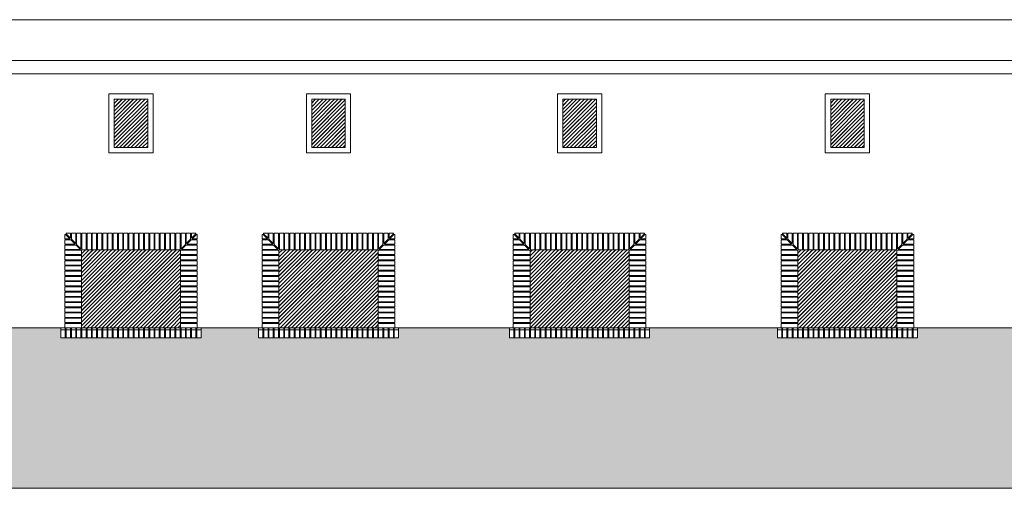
# Model space of a CAD drawing. Header units: millimetres. Extents: x -15547 to 792, y -5206 to 3515.
# Tile 2 of 16: x -12492 to -11022, y -2477 to -1777. Entities that reach past the tile are written whole.
import ezdxf

# ---------------------------------------------------------------- set-up
doc = ezdxf.new("R2010")
doc.units = ezdxf.units.MM
for name, color, linetype, lineweight in [('A_cienkie', 251, 'Continuous', 9), ('A_hatch', 8, 'Continuous', 9), ('A_widok', 41, 'Continuous', 20)]:
    doc.layers.add(name, color=color, linetype=linetype, lineweight=lineweight)

msp = doc.modelspace()

# ---------------------------------------------------------------- hatches: boundary and pattern name
at = {"layer": 'A_hatch'}
h = msp.add_hatch(dxfattribs=at)
h.set_pattern_fill('JIS_LC_20', color=251, scale=0.2)
h.paths.add_polyline_path([(-12251.87, -2121.12), (-12399.87, -2121.12), (-12399.87, -2237.47), (-12251.87, -2237.47)])
h.paths.add_polyline_path([(-11956.87, -2121.12), (-12104.87, -2121.12), (-12104.87, -2237.47), (-11956.87, -2237.47)])
h.paths.add_polyline_path([(-11581.87, -2121.12), (-11729.87, -2121.12), (-11729.87, -2237.47), (-11581.87, -2237.47)])
h.paths.add_polyline_path([(-11181.87, -2121.12), (-11329.87, -2121.12), (-11329.87, -2237.47), (-11181.87, -2237.47)])
h.paths.add_polyline_path([(-10811.87, -2121.12), (-10959.87, -2121.12), (-10959.87, -2237.47), (-10811.87, -2237.47)])
h.paths.add_polyline_path([(-10501.87, -2121.12), (-10649.87, -2121.12), (-10649.87, -2237.47), (-10501.87, -2237.47)])
h.paths.add_polyline_path([(-10106.87, -2121.12), (-10254.87, -2121.12), (-10254.87, -2237.47), (-10106.87, -2237.47)])
h.paths.add_polyline_path([(-9796.87, -2121.12), (-9944.87, -2121.12), (-9944.87, -2237.47), (-9796.87, -2237.47)])
h.paths.add_polyline_path([(-9845.86, -1896.32), (-9895.86, -1896.32), (-9895.86, -1968.32), (-9845.86, -1968.32)])
h.paths.add_polyline_path([(-10155.86, -1896.32), (-10205.86, -1896.32), (-10205.86, -1968.32), (-10155.86, -1968.32)])
h.paths.add_polyline_path([(-10550.86, -1896.32), (-10600.86, -1896.32), (-10600.86, -1968.32), (-10550.86, -1968.32)])
h.paths.add_polyline_path([(-10860.86, -1896.32), (-10910.86, -1896.32), (-10910.86, -1968.32), (-10860.86, -1968.32)])
h.paths.add_polyline_path([(-11230.86, -1896.32), (-11280.86, -1896.32), (-11280.86, -1968.32), (-11230.86, -1968.32)])
h.paths.add_polyline_path([(-11630.86, -1896.32), (-11680.86, -1896.32), (-11680.86, -1968.32), (-11630.86, -1968.32)])
h.paths.add_polyline_path([(-12005.86, -1896.32), (-12055.86, -1896.32), (-12055.86, -1968.32), (-12005.86, -1968.32)])
h.paths.add_polyline_path([(-12300.86, -1896.32), (-12350.86, -1896.32), (-12350.86, -1968.32), (-12300.86, -1968.32)])
h = msp.add_hatch(dxfattribs=at)
h.set_pattern_fill('AR-BRSTD', color=256, scale=0.1)
h.paths.add_polyline_path([(-9479.36, -2237.47), (-9766.22, -2237.47), (-9766.22, -2252.47), (-9975.5, -2252.47), (-9975.5, -2237.47), (-10076.22, -2237.47), (-10076.22, -2252.47), (-10285.5, -2252.47), (-10285.5, -2237.47), (-10471.22, -2237.47), (-10471.22, -2252.47), (-10680.5, -2252.47), (-10680.5, -2237.47), (-10781.22, -2237.47), (-10781.22, -2252.47), (-10990.5, -2252.47), (-10990.5, -2237.47), (-11151.22, -2237.47), (-11151.22, -2252.47), (-11360.5, -2252.47), (-11360.5, -2237.47), (-11551.22, -2237.47), (-11551.22, -2252.47), (-11760.5, -2252.47), (-11760.5, -2237.47), (-11926.22, -2237.47), (-11926.22, -2252.47), (-12135.5, -2252.47), (-12135.5, -2237.47), (-12221.22, -2237.47), (-12221.22, -2252.47), (-12430.5, -2252.47), (-12430.5, -2237.47), (-12864.06, -2237.47), (-12864.06, -2354.12), (-12864.06, -2369.12), (-13027.66, -2369.12), (-13027.66, -2354.12), (-13027.66, -2237.47), (-13052.66, -2237.47), (-13108.06, -2237.47), (-13108.06, -2354.12), (-13108.06, -2369.12), (-13271.66, -2369.12), (-13271.66, -2354.12), (-13271.66, -2237.47), (-13296.66, -2237.47), (-13352.06, -2237.47), (-13352.06, -2354.12), (-13352.06, -2369.12), (-13515.66, -2369.12), (-13515.66, -2354.12), (-13515.66, -2237.47), (-13540.66, -2237.47), (-13686.36, -2237.47), (-13686.36, -2477.12), (-9479.36, -2477.12)])

# ---------------------------------------------------------------- linework, layer by layer
at = {"layer": 'A_cienkie'}
for points in [[(-12358.86, -1976.32), (-12292.86, -1976.32), (-12292.86, -1888.32), (-12358.86, -1888.32)], [(-12063.86, -1976.32), (-11997.86, -1976.32), (-11997.86, -1888.32), (-12063.86, -1888.32)], [(-11688.86, -1976.32), (-11622.86, -1976.32), (-11622.86, -1888.32), (-11688.86, -1888.32)], [(-11288.86, -1976.32), (-11222.86, -1976.32), (-11222.86, -1888.32), (-11288.86, -1888.32)], [(-12399.32, -2096.12), (-12399.32, -2121.12), (-12392.82, -2121.12), (-12392.82, -2096.12)], [(-12391.52, -2096.12), (-12391.52, -2121.12), (-12385.02, -2121.12), (-12385.02, -2096.12)], [(-12383.72, -2096.12), (-12383.72, -2121.12), (-12377.22, -2121.12), (-12377.22, -2096.12)], [(-12375.92, -2096.12), (-12375.92, -2121.12), (-12369.42, -2121.12), (-12369.42, -2096.12)], [(-12368.12, -2096.12), (-12368.12, -2121.12), (-12361.62, -2121.12), (-12361.62, -2096.12)], [(-12360.32, -2096.12), (-12360.32, -2121.12), (-12353.82, -2121.12), (-12353.82, -2096.12)], [(-12352.52, -2096.12), (-12352.52, -2121.12), (-12346.02, -2121.12), (-12346.02, -2096.12)], [(-12344.72, -2096.12), (-12344.72, -2121.12), (-12338.22, -2121.12), (-12338.22, -2096.12)], [(-12336.92, -2096.12), (-12336.92, -2121.12), (-12330.42, -2121.12), (-12330.42, -2096.12)], [(-12329.12, -2096.12), (-12329.12, -2121.12), (-12322.62, -2121.12), (-12322.62, -2096.12)], [(-12314.82, -2096.12), (-12314.82, -2121.12), (-12321.32, -2121.12), (-12321.32, -2096.12)], [(-12307.02, -2096.12), (-12307.02, -2121.12), (-12313.52, -2121.12), (-12313.52, -2096.12)], [(-12299.22, -2096.12), (-12299.22, -2121.12), (-12305.72, -2121.12), (-12305.72, -2096.12)], [(-12291.42, -2096.12), (-12291.42, -2121.12), (-12297.92, -2121.12), (-12297.92, -2096.12)], [(-12283.62, -2096.12), (-12283.62, -2121.12), (-12290.12, -2121.12), (-12290.12, -2096.12)], [(-12275.82, -2096.12), (-12275.82, -2121.12), (-12282.32, -2121.12), (-12282.32, -2096.12)], [(-12268.02, -2096.12), (-12268.02, -2121.12), (-12274.52, -2121.12), (-12274.52, -2096.12)], [(-12260.22, -2096.12), (-12260.22, -2121.12), (-12266.72, -2121.12), (-12266.72, -2096.12)], [(-12252.42, -2096.12), (-12252.42, -2121.12), (-12258.92, -2121.12), (-12258.92, -2096.12)], [(-12104.32, -2096.12), (-12104.32, -2121.12), (-12097.82, -2121.12), (-12097.82, -2096.12)], [(-12096.52, -2096.12), (-12096.52, -2121.12), (-12090.02, -2121.12), (-12090.02, -2096.12)], [(-12088.72, -2096.12), (-12088.72, -2121.12), (-12082.22, -2121.12), (-12082.22, -2096.12)], [(-12080.92, -2096.12), (-12080.92, -2121.12), (-12074.42, -2121.12), (-12074.42, -2096.12)], [(-12073.12, -2096.12), (-12073.12, -2121.12), (-12066.62, -2121.12), (-12066.62, -2096.12)], [(-12065.32, -2096.12), (-12065.32, -2121.12), (-12058.82, -2121.12), (-12058.82, -2096.12)], [(-12057.52, -2096.12), (-12057.52, -2121.12), (-12051.02, -2121.12), (-12051.02, -2096.12)], [(-12049.72, -2096.12), (-12049.72, -2121.12), (-12043.22, -2121.12), (-12043.22, -2096.12)], [(-12041.92, -2096.12), (-12041.92, -2121.12), (-12035.42, -2121.12), (-12035.42, -2096.12)], [(-12034.12, -2096.12), (-12034.12, -2121.12), (-12027.62, -2121.12), (-12027.62, -2096.12)], [(-12019.82, -2096.12), (-12019.82, -2121.12), (-12026.32, -2121.12), (-12026.32, -2096.12)], [(-12012.02, -2096.12), (-12012.02, -2121.12), (-12018.52, -2121.12), (-12018.52, -2096.12)], [(-12004.22, -2096.12), (-12004.22, -2121.12), (-12010.72, -2121.12), (-12010.72, -2096.12)], [(-11996.42, -2096.12), (-11996.42, -2121.12), (-12002.92, -2121.12), (-12002.92, -2096.12)], [(-11988.62, -2096.12), (-11988.62, -2121.12), (-11995.12, -2121.12), (-11995.12, -2096.12)], [(-11980.82, -2096.12), (-11980.82, -2121.12), (-11987.32, -2121.12), (-11987.32, -2096.12)], [(-11973.02, -2096.12), (-11973.02, -2121.12), (-11979.52, -2121.12), (-11979.52, -2096.12)], [(-11965.22, -2096.12), (-11965.22, -2121.12), (-11971.72, -2121.12), (-11971.72, -2096.12)], [(-11957.42, -2096.12), (-11957.42, -2121.12), (-11963.92, -2121.12), (-11963.92, -2096.12)], [(-11729.32, -2096.12), (-11729.32, -2121.12), (-11722.82, -2121.12), (-11722.82, -2096.12)], [(-11721.52, -2096.12), (-11721.52, -2121.12), (-11715.02, -2121.12), (-11715.02, -2096.12)], [(-11713.72, -2096.12), (-11713.72, -2121.12), (-11707.22, -2121.12), (-11707.22, -2096.12)], [(-11705.92, -2096.12), (-11705.92, -2121.12), (-11699.42, -2121.12), (-11699.42, -2096.12)], [(-11698.12, -2096.12), (-11698.12, -2121.12), (-11691.62, -2121.12), (-11691.62, -2096.12)], [(-11690.32, -2096.12), (-11690.32, -2121.12), (-11683.82, -2121.12), (-11683.82, -2096.12)], [(-11682.52, -2096.12), (-11682.52, -2121.12), (-11676.02, -2121.12), (-11676.02, -2096.12)], [(-11674.72, -2096.12), (-11674.72, -2121.12), (-11668.22, -2121.12), (-11668.22, -2096.12)], [(-11666.92, -2096.12), (-11666.92, -2121.12), (-11660.42, -2121.12), (-11660.42, -2096.12)], [(-11659.12, -2096.12), (-11659.12, -2121.12), (-11652.62, -2121.12), (-11652.62, -2096.12)], [(-11644.82, -2096.12), (-11644.82, -2121.12), (-11651.32, -2121.12), (-11651.32, -2096.12)], [(-11637.02, -2096.12), (-11637.02, -2121.12), (-11643.52, -2121.12), (-11643.52, -2096.12)], [(-11629.22, -2096.12), (-11629.22, -2121.12), (-11635.72, -2121.12), (-11635.72, -2096.12)], [(-11621.42, -2096.12), (-11621.42, -2121.12), (-11627.92, -2121.12), (-11627.92, -2096.12)], [(-11613.62, -2096.12), (-11613.62, -2121.12), (-11620.12, -2121.12), (-11620.12, -2096.12)], [(-11605.82, -2096.12), (-11605.82, -2121.12), (-11612.32, -2121.12), (-11612.32, -2096.12)], [(-11598.02, -2096.12), (-11598.02, -2121.12), (-11604.52, -2121.12), (-11604.52, -2096.12)], [(-11590.22, -2096.12), (-11590.22, -2121.12), (-11596.72, -2121.12), (-11596.72, -2096.12)], [(-11582.42, -2096.12), (-11582.42, -2121.12), (-11588.92, -2121.12), (-11588.92, -2096.12)], [(-11329.32, -2096.12), (-11329.32, -2121.12), (-11322.82, -2121.12), (-11322.82, -2096.12)], [(-11321.52, -2096.12), (-11321.52, -2121.12), (-11315.02, -2121.12), (-11315.02, -2096.12)], [(-11313.72, -2096.12), (-11313.72, -2121.12), (-11307.22, -2121.12), (-11307.22, -2096.12)], [(-11305.92, -2096.12), (-11305.92, -2121.12), (-11299.42, -2121.12), (-11299.42, -2096.12)], [(-11298.12, -2096.12), (-11298.12, -2121.12), (-11291.62, -2121.12), (-11291.62, -2096.12)], [(-11290.32, -2096.12), (-11290.32, -2121.12), (-11283.82, -2121.12), (-11283.82, -2096.12)], [(-11282.52, -2096.12), (-11282.52, -2121.12), (-11276.02, -2121.12), (-11276.02, -2096.12)], [(-11274.72, -2096.12), (-11274.72, -2121.12), (-11268.22, -2121.12), (-11268.22, -2096.12)], [(-11266.92, -2096.12), (-11266.92, -2121.12), (-11260.42, -2121.12), (-11260.42, -2096.12)], [(-11259.12, -2096.12), (-11259.12, -2121.12), (-11252.62, -2121.12), (-11252.62, -2096.12)], [(-11244.82, -2096.12), (-11244.82, -2121.12), (-11251.32, -2121.12), (-11251.32, -2096.12)], [(-11237.02, -2096.12), (-11237.02, -2121.12), (-11243.52, -2121.12), (-11243.52, -2096.12)], [(-11229.22, -2096.12), (-11229.22, -2121.12), (-11235.72, -2121.12), (-11235.72, -2096.12)], [(-11221.42, -2096.12), (-11221.42, -2121.12), (-11227.92, -2121.12), (-11227.92, -2096.12)], [(-11213.62, -2096.12), (-11213.62, -2121.12), (-11220.12, -2121.12), (-11220.12, -2096.12)], [(-11205.82, -2096.12), (-11205.82, -2121.12), (-11212.32, -2121.12), (-11212.32, -2096.12)], [(-11198.02, -2096.12), (-11198.02, -2121.12), (-11204.52, -2121.12), (-11204.52, -2096.12)], [(-11190.22, -2096.12), (-11190.22, -2121.12), (-11196.72, -2121.12), (-11196.72, -2096.12)], [(-11182.42, -2096.12), (-11182.42, -2121.12), (-11188.92, -2121.12), (-11188.92, -2096.12)], [(-12424.87, -2128.27), (-12399.87, -2128.27), (-12399.87, -2121.77), (-12424.87, -2121.77)], [(-12424.87, -2136.07), (-12399.87, -2136.07), (-12399.87, -2129.57), (-12424.87, -2129.57)], [(-12226.87, -2128.27), (-12251.87, -2128.27), (-12251.87, -2121.77), (-12226.87, -2121.77)], [(-12226.87, -2136.07), (-12251.87, -2136.07), (-12251.87, -2129.57), (-12226.87, -2129.57)], [(-12129.87, -2128.27), (-12104.87, -2128.27), (-12104.87, -2121.77), (-12129.87, -2121.77)], [(-12129.87, -2136.07), (-12104.87, -2136.07), (-12104.87, -2129.57), (-12129.87, -2129.57)], [(-11931.87, -2128.27), (-11956.87, -2128.27), (-11956.87, -2121.77), (-11931.87, -2121.77)], [(-11931.87, -2136.07), (-11956.87, -2136.07), (-11956.87, -2129.57), (-11931.87, -2129.57)], [(-11754.87, -2128.27), (-11729.87, -2128.27), (-11729.87, -2121.77), (-11754.87, -2121.77)], [(-11754.87, -2136.07), (-11729.87, -2136.07), (-11729.87, -2129.57), (-11754.87, -2129.57)], [(-11556.87, -2128.27), (-11581.87, -2128.27), (-11581.87, -2121.77), (-11556.87, -2121.77)], [(-11556.87, -2136.07), (-11581.87, -2136.07), (-11581.87, -2129.57), (-11556.87, -2129.57)], [(-11354.87, -2128.27), (-11329.87, -2128.27), (-11329.87, -2121.77), (-11354.87, -2121.77)], [(-11354.87, -2136.07), (-11329.87, -2136.07), (-11329.87, -2129.57), (-11354.87, -2129.57)], [(-11156.87, -2128.27), (-11181.87, -2128.27), (-11181.87, -2121.77), (-11156.87, -2121.77)], [(-11156.87, -2136.07), (-11181.87, -2136.07), (-11181.87, -2129.57), (-11156.87, -2129.57)], [(-12424.87, -2143.87), (-12399.87, -2143.87), (-12399.87, -2137.37), (-12424.87, -2137.37)], [(-12424.87, -2151.67), (-12399.87, -2151.67), (-12399.87, -2145.17), (-12424.87, -2145.17)], [(-12226.87, -2143.87), (-12251.87, -2143.87), (-12251.87, -2137.37), (-12226.87, -2137.37)], [(-12226.87, -2151.67), (-12251.87, -2151.67), (-12251.87, -2145.17), (-12226.87, -2145.17)], [(-12129.87, -2143.87), (-12104.87, -2143.87), (-12104.87, -2137.37), (-12129.87, -2137.37)], [(-12129.87, -2151.67), (-12104.87, -2151.67), (-12104.87, -2145.17), (-12129.87, -2145.17)], [(-11931.87, -2143.87), (-11956.87, -2143.87), (-11956.87, -2137.37), (-11931.87, -2137.37)], [(-11931.87, -2151.67), (-11956.87, -2151.67), (-11956.87, -2145.17), (-11931.87, -2145.17)], [(-11754.87, -2143.87), (-11729.87, -2143.87), (-11729.87, -2137.37), (-11754.87, -2137.37)], [(-11754.87, -2151.67), (-11729.87, -2151.67), (-11729.87, -2145.17), (-11754.87, -2145.17)], [(-11556.87, -2143.87), (-11581.87, -2143.87), (-11581.87, -2137.37), (-11556.87, -2137.37)], [(-11556.87, -2151.67), (-11581.87, -2151.67), (-11581.87, -2145.17), (-11556.87, -2145.17)], [(-11354.87, -2143.87), (-11329.87, -2143.87), (-11329.87, -2137.37), (-11354.87, -2137.37)], [(-11354.87, -2151.67), (-11329.87, -2151.67), (-11329.87, -2145.17), (-11354.87, -2145.17)], [(-11156.87, -2143.87), (-11181.87, -2143.87), (-11181.87, -2137.37), (-11156.87, -2137.37)], [(-11156.87, -2151.67), (-11181.87, -2151.67), (-11181.87, -2145.17), (-11156.87, -2145.17)], [(-12424.87, -2159.47), (-12399.87, -2159.47), (-12399.87, -2152.97), (-12424.87, -2152.97)], [(-12424.87, -2167.27), (-12399.87, -2167.27), (-12399.87, -2160.77), (-12424.87, -2160.77)], [(-12226.87, -2159.47), (-12251.87, -2159.47), (-12251.87, -2152.97), (-12226.87, -2152.97)], [(-12226.87, -2167.27), (-12251.87, -2167.27), (-12251.87, -2160.77), (-12226.87, -2160.77)], [(-12129.87, -2159.47), (-12104.87, -2159.47), (-12104.87, -2152.97), (-12129.87, -2152.97)], [(-12129.87, -2167.27), (-12104.87, -2167.27), (-12104.87, -2160.77), (-12129.87, -2160.77)], [(-11931.87, -2159.47), (-11956.87, -2159.47), (-11956.87, -2152.97), (-11931.87, -2152.97)], [(-11931.87, -2167.27), (-11956.87, -2167.27), (-11956.87, -2160.77), (-11931.87, -2160.77)], [(-11754.87, -2159.47), (-11729.87, -2159.47), (-11729.87, -2152.97), (-11754.87, -2152.97)], [(-11754.87, -2167.27), (-11729.87, -2167.27), (-11729.87, -2160.77), (-11754.87, -2160.77)], [(-11556.87, -2159.47), (-11581.87, -2159.47), (-11581.87, -2152.97), (-11556.87, -2152.97)], [(-11556.87, -2167.27), (-11581.87, -2167.27), (-11581.87, -2160.77), (-11556.87, -2160.77)], [(-11354.87, -2159.47), (-11329.87, -2159.47), (-11329.87, -2152.97), (-11354.87, -2152.97)], [(-11354.87, -2167.27), (-11329.87, -2167.27), (-11329.87, -2160.77), (-11354.87, -2160.77)], [(-11156.87, -2159.47), (-11181.87, -2159.47), (-11181.87, -2152.97), (-11156.87, -2152.97)], [(-11156.87, -2167.27), (-11181.87, -2167.27), (-11181.87, -2160.77), (-11156.87, -2160.77)], [(-12424.87, -2175.07), (-12399.87, -2175.07), (-12399.87, -2168.57), (-12424.87, -2168.57)], [(-12424.87, -2182.87), (-12399.87, -2182.87), (-12399.87, -2176.37), (-12424.87, -2176.37)], [(-12226.87, -2175.07), (-12251.87, -2175.07), (-12251.87, -2168.57), (-12226.87, -2168.57)], [(-12226.87, -2182.87), (-12251.87, -2182.87), (-12251.87, -2176.37), (-12226.87, -2176.37)], [(-12129.87, -2175.07), (-12104.87, -2175.07), (-12104.87, -2168.57), (-12129.87, -2168.57)], [(-12129.87, -2182.87), (-12104.87, -2182.87), (-12104.87, -2176.37), (-12129.87, -2176.37)], [(-11931.87, -2175.07), (-11956.87, -2175.07), (-11956.87, -2168.57), (-11931.87, -2168.57)], [(-11931.87, -2182.87), (-11956.87, -2182.87), (-11956.87, -2176.37), (-11931.87, -2176.37)], [(-11754.87, -2175.07), (-11729.87, -2175.07), (-11729.87, -2168.57), (-11754.87, -2168.57)], [(-11754.87, -2182.87), (-11729.87, -2182.87), (-11729.87, -2176.37), (-11754.87, -2176.37)], [(-11556.87, -2175.07), (-11581.87, -2175.07), (-11581.87, -2168.57), (-11556.87, -2168.57)], [(-11556.87, -2182.87), (-11581.87, -2182.87), (-11581.87, -2176.37), (-11556.87, -2176.37)], [(-11354.87, -2175.07), (-11329.87, -2175.07), (-11329.87, -2168.57), (-11354.87, -2168.57)], [(-11354.87, -2182.87), (-11329.87, -2182.87), (-11329.87, -2176.37), (-11354.87, -2176.37)], [(-11156.87, -2175.07), (-11181.87, -2175.07), (-11181.87, -2168.57), (-11156.87, -2168.57)], [(-11156.87, -2182.87), (-11181.87, -2182.87), (-11181.87, -2176.37), (-11156.87, -2176.37)], [(-12424.87, -2190.67), (-12399.87, -2190.67), (-12399.87, -2184.17), (-12424.87, -2184.17)], [(-12226.87, -2190.67), (-12251.87, -2190.67), (-12251.87, -2184.17), (-12226.87, -2184.17)], [(-12129.87, -2190.67), (-12104.87, -2190.67), (-12104.87, -2184.17), (-12129.87, -2184.17)], [(-11931.87, -2190.67), (-11956.87, -2190.67), (-11956.87, -2184.17), (-11931.87, -2184.17)], [(-11754.87, -2190.67), (-11729.87, -2190.67), (-11729.87, -2184.17), (-11754.87, -2184.17)], [(-11556.87, -2190.67), (-11581.87, -2190.67), (-11581.87, -2184.17), (-11556.87, -2184.17)], [(-11354.87, -2190.67), (-11329.87, -2190.67), (-11329.87, -2184.17), (-11354.87, -2184.17)], [(-11156.87, -2190.67), (-11181.87, -2190.67), (-11181.87, -2184.17), (-11156.87, -2184.17)], [(-12424.87, -2198.47), (-12399.87, -2198.47), (-12399.87, -2191.97), (-12424.87, -2191.97)], [(-12424.87, -2206.27), (-12399.87, -2206.27), (-12399.87, -2199.77), (-12424.87, -2199.77)], [(-12226.87, -2198.47), (-12251.87, -2198.47), (-12251.87, -2191.97), (-12226.87, -2191.97)], [(-12226.87, -2206.27), (-12251.87, -2206.27), (-12251.87, -2199.77), (-12226.87, -2199.77)], [(-12129.87, -2198.47), (-12104.87, -2198.47), (-12104.87, -2191.97), (-12129.87, -2191.97)], [(-12129.87, -2206.27), (-12104.87, -2206.27), (-12104.87, -2199.77), (-12129.87, -2199.77)], [(-11931.87, -2198.47), (-11956.87, -2198.47), (-11956.87, -2191.97), (-11931.87, -2191.97)], [(-11931.87, -2206.27), (-11956.87, -2206.27), (-11956.87, -2199.77), (-11931.87, -2199.77)], [(-11754.87, -2198.47), (-11729.87, -2198.47), (-11729.87, -2191.97), (-11754.87, -2191.97)], [(-11754.87, -2206.27), (-11729.87, -2206.27), (-11729.87, -2199.77), (-11754.87, -2199.77)], [(-11556.87, -2198.47), (-11581.87, -2198.47), (-11581.87, -2191.97), (-11556.87, -2191.97)], [(-11556.87, -2206.27), (-11581.87, -2206.27), (-11581.87, -2199.77), (-11556.87, -2199.77)], [(-11354.87, -2198.47), (-11329.87, -2198.47), (-11329.87, -2191.97), (-11354.87, -2191.97)], [(-11354.87, -2206.27), (-11329.87, -2206.27), (-11329.87, -2199.77), (-11354.87, -2199.77)], [(-11156.87, -2198.47), (-11181.87, -2198.47), (-11181.87, -2191.97), (-11156.87, -2191.97)], [(-11156.87, -2206.27), (-11181.87, -2206.27), (-11181.87, -2199.77), (-11156.87, -2199.77)], [(-12424.87, -2214.07), (-12399.87, -2214.07), (-12399.87, -2207.57), (-12424.87, -2207.57)], [(-12424.87, -2221.87), (-12399.87, -2221.87), (-12399.87, -2215.37), (-12424.87, -2215.37)], [(-12226.87, -2214.07), (-12251.87, -2214.07), (-12251.87, -2207.57), (-12226.87, -2207.57)], [(-12226.87, -2221.87), (-12251.87, -2221.87), (-12251.87, -2215.37), (-12226.87, -2215.37)], [(-12129.87, -2214.07), (-12104.87, -2214.07), (-12104.87, -2207.57), (-12129.87, -2207.57)], [(-12129.87, -2221.87), (-12104.87, -2221.87), (-12104.87, -2215.37), (-12129.87, -2215.37)], [(-11931.87, -2214.07), (-11956.87, -2214.07), (-11956.87, -2207.57), (-11931.87, -2207.57)], [(-11931.87, -2221.87), (-11956.87, -2221.87), (-11956.87, -2215.37), (-11931.87, -2215.37)], [(-11754.87, -2214.07), (-11729.87, -2214.07), (-11729.87, -2207.57), (-11754.87, -2207.57)], [(-11754.87, -2221.87), (-11729.87, -2221.87), (-11729.87, -2215.37), (-11754.87, -2215.37)], [(-11556.87, -2214.07), (-11581.87, -2214.07), (-11581.87, -2207.57), (-11556.87, -2207.57)], [(-11556.87, -2221.87), (-11581.87, -2221.87), (-11581.87, -2215.37), (-11556.87, -2215.37)], [(-11354.87, -2214.07), (-11329.87, -2214.07), (-11329.87, -2207.57), (-11354.87, -2207.57)], [(-11354.87, -2221.87), (-11329.87, -2221.87), (-11329.87, -2215.37), (-11354.87, -2215.37)], [(-11156.87, -2214.07), (-11181.87, -2214.07), (-11181.87, -2207.57), (-11156.87, -2207.57)], [(-11156.87, -2221.87), (-11181.87, -2221.87), (-11181.87, -2215.37), (-11156.87, -2215.37)], [(-12424.87, -2229.67), (-12399.87, -2229.67), (-12399.87, -2223.17), (-12424.87, -2223.17)], [(-12424.87, -2237.47), (-12399.87, -2237.47), (-12399.87, -2230.97), (-12424.87, -2230.97)], [(-12226.87, -2229.67), (-12251.87, -2229.67), (-12251.87, -2223.17), (-12226.87, -2223.17)], [(-12226.87, -2237.47), (-12251.87, -2237.47), (-12251.87, -2230.97), (-12226.87, -2230.97)], [(-12129.87, -2229.67), (-12104.87, -2229.67), (-12104.87, -2223.17), (-12129.87, -2223.17)], [(-12129.87, -2237.47), (-12104.87, -2237.47), (-12104.87, -2230.97), (-12129.87, -2230.97)], [(-11931.87, -2229.67), (-11956.87, -2229.67), (-11956.87, -2223.17), (-11931.87, -2223.17)], [(-11931.87, -2237.47), (-11956.87, -2237.47), (-11956.87, -2230.97), (-11931.87, -2230.97)], [(-11754.87, -2229.67), (-11729.87, -2229.67), (-11729.87, -2223.17), (-11754.87, -2223.17)], [(-11754.87, -2237.47), (-11729.87, -2237.47), (-11729.87, -2230.97), (-11754.87, -2230.97)], [(-11556.87, -2229.67), (-11581.87, -2229.67), (-11581.87, -2223.17), (-11556.87, -2223.17)], [(-11556.87, -2237.47), (-11581.87, -2237.47), (-11581.87, -2230.97), (-11556.87, -2230.97)], [(-11354.87, -2229.67), (-11329.87, -2229.67), (-11329.87, -2223.17), (-11354.87, -2223.17)], [(-11354.87, -2237.47), (-11329.87, -2237.47), (-11329.87, -2230.97), (-11354.87, -2230.97)], [(-11156.87, -2229.67), (-11181.87, -2229.67), (-11181.87, -2223.17), (-11156.87, -2223.17)], [(-11156.87, -2237.47), (-11181.87, -2237.47), (-11181.87, -2230.97), (-11156.87, -2230.97)], [(-12424, -2237.47), (-12424, -2252.47), (-12430.5, -2252.47), (-12430.5, -2237.47)], [(-12416.2, -2237.47), (-12416.2, -2252.47), (-12422.7, -2252.47), (-12422.7, -2237.47)], [(-12408.4, -2237.47), (-12408.4, -2252.47), (-12414.9, -2252.47), (-12414.9, -2237.47)], [(-12400.6, -2237.47), (-12400.6, -2252.47), (-12407.1, -2252.47), (-12407.1, -2237.47)], [(-12392.8, -2237.47), (-12392.8, -2252.47), (-12399.3, -2252.47), (-12399.3, -2237.47)], [(-12391.52, -2237.47), (-12391.52, -2252.47), (-12385.02, -2252.47), (-12385.02, -2237.47)], [(-12383.72, -2237.47), (-12383.72, -2252.47), (-12377.22, -2252.47), (-12377.22, -2237.47)], [(-12375.92, -2237.47), (-12375.92, -2252.47), (-12369.42, -2252.47), (-12369.42, -2237.47)], [(-12368.12, -2237.47), (-12368.12, -2252.47), (-12361.62, -2252.47), (-12361.62, -2237.47)], [(-12360.32, -2237.47), (-12360.32, -2252.47), (-12353.82, -2252.47), (-12353.82, -2237.47)], [(-12352.52, -2237.47), (-12352.52, -2252.47), (-12346.02, -2252.47), (-12346.02, -2237.47)], [(-12344.72, -2237.47), (-12344.72, -2252.47), (-12338.22, -2252.47), (-12338.22, -2237.47)], [(-12336.92, -2237.47), (-12336.92, -2252.47), (-12330.42, -2252.47), (-12330.42, -2237.47)], [(-12329.12, -2237.47), (-12329.12, -2252.47), (-12322.62, -2252.47), (-12322.62, -2237.47)], [(-12314.82, -2237.47), (-12314.82, -2252.47), (-12321.32, -2252.47), (-12321.32, -2237.47)], [(-12307.02, -2237.47), (-12307.02, -2252.47), (-12313.52, -2252.47), (-12313.52, -2237.47)], [(-12299.22, -2237.47), (-12299.22, -2252.47), (-12305.72, -2252.47), (-12305.72, -2237.47)], [(-12291.42, -2237.47), (-12291.42, -2252.47), (-12297.92, -2252.47), (-12297.92, -2237.47)], [(-12283.62, -2237.47), (-12283.62, -2252.47), (-12290.12, -2252.47), (-12290.12, -2237.47)], [(-12275.82, -2237.47), (-12275.82, -2252.47), (-12282.32, -2252.47), (-12282.32, -2237.47)], [(-12268.02, -2237.47), (-12268.02, -2252.47), (-12274.52, -2252.47), (-12274.52, -2237.47)], [(-12260.22, -2237.47), (-12260.22, -2252.47), (-12266.72, -2252.47), (-12266.72, -2237.47)], [(-12258.92, -2237.47), (-12258.92, -2252.47), (-12252.42, -2252.47), (-12252.42, -2237.47)], [(-12251.12, -2237.47), (-12251.12, -2252.47), (-12244.62, -2252.47), (-12244.62, -2237.47)], [(-12243.32, -2237.47), (-12243.32, -2252.47), (-12236.82, -2252.47), (-12236.82, -2237.47)], [(-12235.52, -2237.47), (-12235.52, -2252.47), (-12229.02, -2252.47), (-12229.02, -2237.47)], [(-12227.72, -2237.47), (-12227.72, -2252.47), (-12221.22, -2252.47), (-12221.22, -2237.47)], [(-12129, -2237.47), (-12129, -2252.47), (-12135.5, -2252.47), (-12135.5, -2237.47)], [(-12121.2, -2237.47), (-12121.2, -2252.47), (-12127.7, -2252.47), (-12127.7, -2237.47)], [(-12113.4, -2237.47), (-12113.4, -2252.47), (-12119.9, -2252.47), (-12119.9, -2237.47)], [(-12105.6, -2237.47), (-12105.6, -2252.47), (-12112.1, -2252.47), (-12112.1, -2237.47)], [(-12097.8, -2237.47), (-12097.8, -2252.47), (-12104.3, -2252.47), (-12104.3, -2237.47)], [(-12096.52, -2237.47), (-12096.52, -2252.47), (-12090.02, -2252.47), (-12090.02, -2237.47)], [(-12088.72, -2237.47), (-12088.72, -2252.47), (-12082.22, -2252.47), (-12082.22, -2237.47)], [(-12080.92, -2237.47), (-12080.92, -2252.47), (-12074.42, -2252.47), (-12074.42, -2237.47)], [(-12073.12, -2237.47), (-12073.12, -2252.47), (-12066.62, -2252.47), (-12066.62, -2237.47)], [(-12065.32, -2237.47), (-12065.32, -2252.47), (-12058.82, -2252.47), (-12058.82, -2237.47)], [(-12057.52, -2237.47), (-12057.52, -2252.47), (-12051.02, -2252.47), (-12051.02, -2237.47)], [(-12049.72, -2237.47), (-12049.72, -2252.47), (-12043.22, -2252.47), (-12043.22, -2237.47)], [(-12041.92, -2237.47), (-12041.92, -2252.47), (-12035.42, -2252.47), (-12035.42, -2237.47)], [(-12034.12, -2237.47), (-12034.12, -2252.47), (-12027.62, -2252.47), (-12027.62, -2237.47)], [(-12019.82, -2237.47), (-12019.82, -2252.47), (-12026.32, -2252.47), (-12026.32, -2237.47)], [(-12012.02, -2237.47), (-12012.02, -2252.47), (-12018.52, -2252.47), (-12018.52, -2237.47)], [(-12004.22, -2237.47), (-12004.22, -2252.47), (-12010.72, -2252.47), (-12010.72, -2237.47)], [(-11996.42, -2237.47), (-11996.42, -2252.47), (-12002.92, -2252.47), (-12002.92, -2237.47)], [(-11988.62, -2237.47), (-11988.62, -2252.47), (-11995.12, -2252.47), (-11995.12, -2237.47)], [(-11980.82, -2237.47), (-11980.82, -2252.47), (-11987.32, -2252.47), (-11987.32, -2237.47)], [(-11973.02, -2237.47), (-11973.02, -2252.47), (-11979.52, -2252.47), (-11979.52, -2237.47)], [(-11965.22, -2237.47), (-11965.22, -2252.47), (-11971.72, -2252.47), (-11971.72, -2237.47)], [(-11963.92, -2237.47), (-11963.92, -2252.47), (-11957.42, -2252.47), (-11957.42, -2237.47)], [(-11956.12, -2237.47), (-11956.12, -2252.47), (-11949.62, -2252.47), (-11949.62, -2237.47)], [(-11948.32, -2237.47), (-11948.32, -2252.47), (-11941.82, -2252.47), (-11941.82, -2237.47)], [(-11940.52, -2237.47), (-11940.52, -2252.47), (-11934.02, -2252.47), (-11934.02, -2237.47)], [(-11932.72, -2237.47), (-11932.72, -2252.47), (-11926.22, -2252.47), (-11926.22, -2237.47)], [(-11754, -2237.47), (-11754, -2252.47), (-11760.5, -2252.47), (-11760.5, -2237.47)], [(-11746.2, -2237.47), (-11746.2, -2252.47), (-11752.7, -2252.47), (-11752.7, -2237.47)], [(-11738.4, -2237.47), (-11738.4, -2252.47), (-11744.9, -2252.47), (-11744.9, -2237.47)], [(-11730.6, -2237.47), (-11730.6, -2252.47), (-11737.1, -2252.47), (-11737.1, -2237.47)], [(-11722.8, -2237.47), (-11722.8, -2252.47), (-11729.3, -2252.47), (-11729.3, -2237.47)], [(-11721.52, -2237.47), (-11721.52, -2252.47), (-11715.02, -2252.47), (-11715.02, -2237.47)], [(-11713.72, -2237.47), (-11713.72, -2252.47), (-11707.22, -2252.47), (-11707.22, -2237.47)], [(-11705.92, -2237.47), (-11705.92, -2252.47), (-11699.42, -2252.47), (-11699.42, -2237.47)], [(-11698.12, -2237.47), (-11698.12, -2252.47), (-11691.62, -2252.47), (-11691.62, -2237.47)], [(-11690.32, -2237.47), (-11690.32, -2252.47), (-11683.82, -2252.47), (-11683.82, -2237.47)], [(-11682.52, -2237.47), (-11682.52, -2252.47), (-11676.02, -2252.47), (-11676.02, -2237.47)], [(-11674.72, -2237.47), (-11674.72, -2252.47), (-11668.22, -2252.47), (-11668.22, -2237.47)], [(-11666.92, -2237.47), (-11666.92, -2252.47), (-11660.42, -2252.47), (-11660.42, -2237.47)], [(-11659.12, -2237.47), (-11659.12, -2252.47), (-11652.62, -2252.47), (-11652.62, -2237.47)], [(-11644.82, -2237.47), (-11644.82, -2252.47), (-11651.32, -2252.47), (-11651.32, -2237.47)], [(-11637.02, -2237.47), (-11637.02, -2252.47), (-11643.52, -2252.47), (-11643.52, -2237.47)], [(-11629.22, -2237.47), (-11629.22, -2252.47), (-11635.72, -2252.47), (-11635.72, -2237.47)], [(-11621.42, -2237.47), (-11621.42, -2252.47), (-11627.92, -2252.47), (-11627.92, -2237.47)], [(-11613.62, -2237.47), (-11613.62, -2252.47), (-11620.12, -2252.47), (-11620.12, -2237.47)], [(-11605.82, -2237.47), (-11605.82, -2252.47), (-11612.32, -2252.47), (-11612.32, -2237.47)], [(-11598.02, -2237.47), (-11598.02, -2252.47), (-11604.52, -2252.47), (-11604.52, -2237.47)], [(-11590.22, -2237.47), (-11590.22, -2252.47), (-11596.72, -2252.47), (-11596.72, -2237.47)], [(-11588.92, -2237.47), (-11588.92, -2252.47), (-11582.42, -2252.47), (-11582.42, -2237.47)], [(-11581.12, -2237.47), (-11581.12, -2252.47), (-11574.62, -2252.47), (-11574.62, -2237.47)], [(-11573.32, -2237.47), (-11573.32, -2252.47), (-11566.82, -2252.47), (-11566.82, -2237.47)], [(-11565.52, -2237.47), (-11565.52, -2252.47), (-11559.02, -2252.47), (-11559.02, -2237.47)], [(-11557.72, -2237.47), (-11557.72, -2252.47), (-11551.22, -2252.47), (-11551.22, -2237.47)], [(-11354, -2237.47), (-11354, -2252.47), (-11360.5, -2252.47), (-11360.5, -2237.47)], [(-11346.2, -2237.47), (-11346.2, -2252.47), (-11352.7, -2252.47), (-11352.7, -2237.47)], [(-11338.4, -2237.47), (-11338.4, -2252.47), (-11344.9, -2252.47), (-11344.9, -2237.47)], [(-11330.6, -2237.47), (-11330.6, -2252.47), (-11337.1, -2252.47), (-11337.1, -2237.47)], [(-11322.8, -2237.47), (-11322.8, -2252.47), (-11329.3, -2252.47), (-11329.3, -2237.47)], [(-11321.52, -2237.47), (-11321.52, -2252.47), (-11315.02, -2252.47), (-11315.02, -2237.47)], [(-11313.72, -2237.47), (-11313.72, -2252.47), (-11307.22, -2252.47), (-11307.22, -2237.47)], [(-11305.92, -2237.47), (-11305.92, -2252.47), (-11299.42, -2252.47), (-11299.42, -2237.47)], [(-11298.12, -2237.47), (-11298.12, -2252.47), (-11291.62, -2252.47), (-11291.62, -2237.47)], [(-11290.32, -2237.47), (-11290.32, -2252.47), (-11283.82, -2252.47), (-11283.82, -2237.47)], [(-11282.52, -2237.47), (-11282.52, -2252.47), (-11276.02, -2252.47), (-11276.02, -2237.47)], [(-11274.72, -2237.47), (-11274.72, -2252.47), (-11268.22, -2252.47), (-11268.22, -2237.47)], [(-11266.92, -2237.47), (-11266.92, -2252.47), (-11260.42, -2252.47), (-11260.42, -2237.47)], [(-11259.12, -2237.47), (-11259.12, -2252.47), (-11252.62, -2252.47), (-11252.62, -2237.47)], [(-11244.82, -2237.47), (-11244.82, -2252.47), (-11251.32, -2252.47), (-11251.32, -2237.47)], [(-11237.02, -2237.47), (-11237.02, -2252.47), (-11243.52, -2252.47), (-11243.52, -2237.47)], [(-11229.22, -2237.47), (-11229.22, -2252.47), (-11235.72, -2252.47), (-11235.72, -2237.47)], [(-11221.42, -2237.47), (-11221.42, -2252.47), (-11227.92, -2252.47), (-11227.92, -2237.47)], [(-11213.62, -2237.47), (-11213.62, -2252.47), (-11220.12, -2252.47), (-11220.12, -2237.47)], [(-11205.82, -2237.47), (-11205.82, -2252.47), (-11212.32, -2252.47), (-11212.32, -2237.47)], [(-11198.02, -2237.47), (-11198.02, -2252.47), (-11204.52, -2252.47), (-11204.52, -2237.47)], [(-11190.22, -2237.47), (-11190.22, -2252.47), (-11196.72, -2252.47), (-11196.72, -2237.47)], [(-11188.92, -2237.47), (-11188.92, -2252.47), (-11182.42, -2252.47), (-11182.42, -2237.47)], [(-11181.12, -2237.47), (-11181.12, -2252.47), (-11174.62, -2252.47), (-11174.62, -2237.47)], [(-11173.32, -2237.47), (-11173.32, -2252.47), (-11166.82, -2252.47), (-11166.82, -2237.47)], [(-11165.52, -2237.47), (-11165.52, -2252.47), (-11159.02, -2252.47), (-11159.02, -2237.47)], [(-11157.72, -2237.47), (-11157.72, -2252.47), (-11151.22, -2252.47), (-11151.22, -2237.47)]]:
    msp.add_lwpolyline(points, close=True, dxfattribs=at)
for points in [[(-12417.04, -2104.87), (-12424.87, -2104.87), (-12424.87, -2098.37), (-12423.54, -2098.37)], [(-12417.04, -2104.87), (-12423.54, -2098.37)], [(-12416.22, -2103.85), (-12416.22, -2096.12), (-12422.72, -2096.12), (-12422.72, -2097.35)], [(-12416.22, -2103.85), (-12422.72, -2097.35)], [(-12408.42, -2111.65), (-12408.42, -2096.12), (-12414.92, -2096.12), (-12414.92, -2105.15)], [(-12400.62, -2119.45), (-12400.62, -2096.12), (-12407.12, -2096.12), (-12407.12, -2112.95)], [(-12251.12, -2119.45), (-12251.12, -2096.12), (-12244.62, -2096.12), (-12244.62, -2112.95)], [(-12243.32, -2111.65), (-12243.32, -2096.12), (-12236.82, -2096.12), (-12236.82, -2105.15)], [(-12235.52, -2103.85), (-12235.52, -2096.12), (-12229.02, -2096.12), (-12229.02, -2097.35)], [(-12235.52, -2103.85), (-12229.02, -2097.35)], [(-12234.7, -2104.87), (-12228.2, -2098.37)], [(-12234.7, -2104.87), (-12226.87, -2104.87), (-12226.87, -2098.37), (-12228.2, -2098.37)], [(-12122.04, -2104.87), (-12129.87, -2104.87), (-12129.87, -2098.37), (-12128.54, -2098.37)], [(-12122.04, -2104.87), (-12128.54, -2098.37)], [(-12121.22, -2103.85), (-12121.22, -2096.12), (-12127.72, -2096.12), (-12127.72, -2097.35)], [(-12121.22, -2103.85), (-12127.72, -2097.35)], [(-12113.42, -2111.65), (-12113.42, -2096.12), (-12119.92, -2096.12), (-12119.92, -2105.15)], [(-12105.62, -2119.45), (-12105.62, -2096.12), (-12112.12, -2096.12), (-12112.12, -2112.95)], [(-11956.12, -2119.45), (-11956.12, -2096.12), (-11949.62, -2096.12), (-11949.62, -2112.95)], [(-11948.32, -2111.65), (-11948.32, -2096.12), (-11941.82, -2096.12), (-11941.82, -2105.15)], [(-11940.52, -2103.85), (-11940.52, -2096.12), (-11934.02, -2096.12), (-11934.02, -2097.35)], [(-11940.52, -2103.85), (-11934.02, -2097.35)], [(-11939.7, -2104.87), (-11933.2, -2098.37)], [(-11939.7, -2104.87), (-11931.87, -2104.87), (-11931.87, -2098.37), (-11933.2, -2098.37)], [(-11747.04, -2104.87), (-11754.87, -2104.87), (-11754.87, -2098.37), (-11753.54, -2098.37)], [(-11747.04, -2104.87), (-11753.54, -2098.37)], [(-11746.22, -2103.85), (-11746.22, -2096.12), (-11752.72, -2096.12), (-11752.72, -2097.35)], [(-11746.22, -2103.85), (-11752.72, -2097.35)], [(-11738.42, -2111.65), (-11738.42, -2096.12), (-11744.92, -2096.12), (-11744.92, -2105.15)], [(-11730.62, -2119.45), (-11730.62, -2096.12), (-11737.12, -2096.12), (-11737.12, -2112.95)], [(-11581.12, -2119.45), (-11581.12, -2096.12), (-11574.62, -2096.12), (-11574.62, -2112.95)], [(-11573.32, -2111.65), (-11573.32, -2096.12), (-11566.82, -2096.12), (-11566.82, -2105.15)], [(-11565.52, -2103.85), (-11565.52, -2096.12), (-11559.02, -2096.12), (-11559.02, -2097.35)], [(-11565.52, -2103.85), (-11559.02, -2097.35)], [(-11564.7, -2104.87), (-11558.2, -2098.37)], [(-11564.7, -2104.87), (-11556.87, -2104.87), (-11556.87, -2098.37), (-11558.2, -2098.37)], [(-11347.04, -2104.87), (-11354.87, -2104.87), (-11354.87, -2098.37), (-11353.54, -2098.37)], [(-11347.04, -2104.87), (-11353.54, -2098.37)], [(-11346.22, -2103.85), (-11346.22, -2096.12), (-11352.72, -2096.12), (-11352.72, -2097.35)], [(-11346.22, -2103.85), (-11352.72, -2097.35)], [(-11338.42, -2111.65), (-11338.42, -2096.12), (-11344.92, -2096.12), (-11344.92, -2105.15)], [(-11330.62, -2119.45), (-11330.62, -2096.12), (-11337.12, -2096.12), (-11337.12, -2112.95)], [(-11181.12, -2119.45), (-11181.12, -2096.12), (-11174.62, -2096.12), (-11174.62, -2112.95)], [(-11173.32, -2111.65), (-11173.32, -2096.12), (-11166.82, -2096.12), (-11166.82, -2105.15)], [(-11165.52, -2103.85), (-11165.52, -2096.12), (-11159.02, -2096.12), (-11159.02, -2097.35)], [(-11165.52, -2103.85), (-11159.02, -2097.35)], [(-11164.7, -2104.87), (-11158.2, -2098.37)], [(-11164.7, -2104.87), (-11156.87, -2104.87), (-11156.87, -2098.37), (-11158.2, -2098.37)], [(-12409.24, -2112.67), (-12424.87, -2112.67), (-12424.87, -2106.17), (-12415.74, -2106.17)], [(-12401.44, -2120.47), (-12424.87, -2120.47), (-12424.87, -2113.97), (-12407.94, -2113.97)], [(-12409.24, -2112.67), (-12415.74, -2106.17)], [(-12408.42, -2111.65), (-12414.92, -2105.15)], [(-12401.44, -2120.47), (-12407.94, -2113.97)], [(-12400.62, -2119.45), (-12407.12, -2112.95)], [(-12251.12, -2119.45), (-12244.62, -2112.95)], [(-12250.3, -2120.47), (-12243.8, -2113.97)], [(-12250.3, -2120.47), (-12226.87, -2120.47), (-12226.87, -2113.97), (-12243.8, -2113.97)], [(-12243.32, -2111.65), (-12236.82, -2105.15)], [(-12242.5, -2112.67), (-12236, -2106.17)], [(-12242.5, -2112.67), (-12226.87, -2112.67), (-12226.87, -2106.17), (-12236, -2106.17)], [(-12114.24, -2112.67), (-12129.87, -2112.67), (-12129.87, -2106.17), (-12120.74, -2106.17)], [(-12106.44, -2120.47), (-12129.87, -2120.47), (-12129.87, -2113.97), (-12112.94, -2113.97)], [(-12114.24, -2112.67), (-12120.74, -2106.17)], [(-12113.42, -2111.65), (-12119.92, -2105.15)], [(-12106.44, -2120.47), (-12112.94, -2113.97)], [(-12105.62, -2119.45), (-12112.12, -2112.95)], [(-11956.12, -2119.45), (-11949.62, -2112.95)], [(-11955.3, -2120.47), (-11948.8, -2113.97)], [(-11955.3, -2120.47), (-11931.87, -2120.47), (-11931.87, -2113.97), (-11948.8, -2113.97)], [(-11948.32, -2111.65), (-11941.82, -2105.15)], [(-11947.5, -2112.67), (-11941, -2106.17)], [(-11947.5, -2112.67), (-11931.87, -2112.67), (-11931.87, -2106.17), (-11941, -2106.17)], [(-11739.24, -2112.67), (-11754.87, -2112.67), (-11754.87, -2106.17), (-11745.74, -2106.17)], [(-11731.44, -2120.47), (-11754.87, -2120.47), (-11754.87, -2113.97), (-11737.94, -2113.97)], [(-11739.24, -2112.67), (-11745.74, -2106.17)], [(-11738.42, -2111.65), (-11744.92, -2105.15)], [(-11731.44, -2120.47), (-11737.94, -2113.97)], [(-11730.62, -2119.45), (-11737.12, -2112.95)], [(-11581.12, -2119.45), (-11574.62, -2112.95)], [(-11580.3, -2120.47), (-11573.8, -2113.97)], [(-11580.3, -2120.47), (-11556.87, -2120.47), (-11556.87, -2113.97), (-11573.8, -2113.97)], [(-11573.32, -2111.65), (-11566.82, -2105.15)], [(-11572.5, -2112.67), (-11566, -2106.17)], [(-11572.5, -2112.67), (-11556.87, -2112.67), (-11556.87, -2106.17), (-11566, -2106.17)], [(-11339.24, -2112.67), (-11354.87, -2112.67), (-11354.87, -2106.17), (-11345.74, -2106.17)], [(-11331.44, -2120.47), (-11354.87, -2120.47), (-11354.87, -2113.97), (-11337.94, -2113.97)], [(-11339.24, -2112.67), (-11345.74, -2106.17)], [(-11338.42, -2111.65), (-11344.92, -2105.15)], [(-11331.44, -2120.47), (-11337.94, -2113.97)], [(-11330.62, -2119.45), (-11337.12, -2112.95)], [(-11181.12, -2119.45), (-11174.62, -2112.95)], [(-11180.3, -2120.47), (-11173.8, -2113.97)], [(-11180.3, -2120.47), (-11156.87, -2120.47), (-11156.87, -2113.97), (-11173.8, -2113.97)], [(-11173.32, -2111.65), (-11166.82, -2105.15)], [(-11172.5, -2112.67), (-11166, -2106.17)], [(-11172.5, -2112.67), (-11156.87, -2112.67), (-11156.87, -2106.17), (-11166, -2106.17)], [(-12430.5, -2237.47), (-12864.06, -2237.47)], [(-12424, -2240.47), (-12430.5, -2240.47)], [(-12416.2, -2240.47), (-12422.7, -2240.47)], [(-12408.4, -2240.47), (-12414.9, -2240.47)], [(-12400.6, -2240.47), (-12407.1, -2240.47)], [(-12392.8, -2240.47), (-12399.3, -2240.47)], [(-12391.52, -2240.47), (-12385.02, -2240.47)], [(-12383.72, -2240.47), (-12377.22, -2240.47)], [(-12375.92, -2240.47), (-12369.42, -2240.47)], [(-12368.12, -2240.47), (-12361.62, -2240.47)], [(-12360.32, -2240.47), (-12353.82, -2240.47)], [(-12352.52, -2240.47), (-12346.02, -2240.47)], [(-12344.72, -2240.47), (-12338.22, -2240.47)], [(-12336.92, -2240.47), (-12330.42, -2240.47)], [(-12329.12, -2240.47), (-12322.62, -2240.47)], [(-12321.32, -2240.47), (-12314.82, -2240.47)], [(-12313.52, -2240.47), (-12307.02, -2240.47)], [(-12305.72, -2240.47), (-12299.22, -2240.47)], [(-12297.92, -2240.47), (-12291.42, -2240.47)], [(-12290.12, -2240.47), (-12283.62, -2240.47)], [(-12282.32, -2240.47), (-12275.82, -2240.47)], [(-12274.52, -2240.47), (-12268.02, -2240.47)], [(-12266.72, -2240.47), (-12260.22, -2240.47)], [(-12252.42, -2240.47), (-12258.92, -2240.47)], [(-12244.62, -2240.47), (-12251.12, -2240.47)], [(-12236.82, -2240.47), (-12243.32, -2240.47)], [(-12229.02, -2240.47), (-12235.52, -2240.47)], [(-12221.22, -2240.47), (-12227.72, -2240.47)], [(-12135.5, -2237.47), (-12221.22, -2237.47)], [(-12129, -2240.47), (-12135.5, -2240.47)], [(-12121.2, -2240.47), (-12127.7, -2240.47)], [(-12113.4, -2240.47), (-12119.9, -2240.47)], [(-12105.6, -2240.47), (-12112.1, -2240.47)], [(-12097.8, -2240.47), (-12104.3, -2240.47)], [(-12096.52, -2240.47), (-12090.02, -2240.47)], [(-12088.72, -2240.47), (-12082.22, -2240.47)], [(-12080.92, -2240.47), (-12074.42, -2240.47)], [(-12073.12, -2240.47), (-12066.62, -2240.47)], [(-12065.32, -2240.47), (-12058.82, -2240.47)], [(-12057.52, -2240.47), (-12051.02, -2240.47)], [(-12049.72, -2240.47), (-12043.22, -2240.47)], [(-12041.92, -2240.47), (-12035.42, -2240.47)], [(-12034.12, -2240.47), (-12027.62, -2240.47)], [(-12026.32, -2240.47), (-12019.82, -2240.47)], [(-12018.52, -2240.47), (-12012.02, -2240.47)], [(-12010.72, -2240.47), (-12004.22, -2240.47)], [(-12002.92, -2240.47), (-11996.42, -2240.47)], [(-11995.12, -2240.47), (-11988.62, -2240.47)], [(-11987.32, -2240.47), (-11980.82, -2240.47)], [(-11979.52, -2240.47), (-11973.02, -2240.47)], [(-11971.72, -2240.47), (-11965.22, -2240.47)], [(-11957.42, -2240.47), (-11963.92, -2240.47)], [(-11949.62, -2240.47), (-11956.12, -2240.47)], [(-11941.82, -2240.47), (-11948.32, -2240.47)], [(-11934.02, -2240.47), (-11940.52, -2240.47)], [(-11926.22, -2240.47), (-11932.72, -2240.47)], [(-11760.5, -2237.47), (-11926.22, -2237.47)], [(-11754, -2240.47), (-11760.5, -2240.47)], [(-11746.2, -2240.47), (-11752.7, -2240.47)], [(-11738.4, -2240.47), (-11744.9, -2240.47)], [(-11730.6, -2240.47), (-11737.1, -2240.47)], [(-11722.8, -2240.47), (-11729.3, -2240.47)], [(-11721.52, -2240.47), (-11715.02, -2240.47)], [(-11713.72, -2240.47), (-11707.22, -2240.47)], [(-11705.92, -2240.47), (-11699.42, -2240.47)], [(-11698.12, -2240.47), (-11691.62, -2240.47)], [(-11690.32, -2240.47), (-11683.82, -2240.47)], [(-11682.52, -2240.47), (-11676.02, -2240.47)], [(-11674.72, -2240.47), (-11668.22, -2240.47)], [(-11666.92, -2240.47), (-11660.42, -2240.47)], [(-11659.12, -2240.47), (-11652.62, -2240.47)], [(-11651.32, -2240.47), (-11644.82, -2240.47)], [(-11643.52, -2240.47), (-11637.02, -2240.47)], [(-11635.72, -2240.47), (-11629.22, -2240.47)], [(-11627.92, -2240.47), (-11621.42, -2240.47)], [(-11620.12, -2240.47), (-11613.62, -2240.47)], [(-11612.32, -2240.47), (-11605.82, -2240.47)], [(-11604.52, -2240.47), (-11598.02, -2240.47)], [(-11596.72, -2240.47), (-11590.22, -2240.47)], [(-11582.42, -2240.47), (-11588.92, -2240.47)], [(-11574.62, -2240.47), (-11581.12, -2240.47)], [(-11566.82, -2240.47), (-11573.32, -2240.47)], [(-11559.02, -2240.47), (-11565.52, -2240.47)], [(-11551.22, -2240.47), (-11557.72, -2240.47)], [(-11360.5, -2237.47), (-11551.22, -2237.47)], [(-11354, -2240.47), (-11360.5, -2240.47)], [(-11346.2, -2240.47), (-11352.7, -2240.47)], [(-11338.4, -2240.47), (-11344.9, -2240.47)], [(-11330.6, -2240.47), (-11337.1, -2240.47)], [(-11322.8, -2240.47), (-11329.3, -2240.47)], [(-11321.52, -2240.47), (-11315.02, -2240.47)], [(-11313.72, -2240.47), (-11307.22, -2240.47)], [(-11305.92, -2240.47), (-11299.42, -2240.47)], [(-11298.12, -2240.47), (-11291.62, -2240.47)], [(-11290.32, -2240.47), (-11283.82, -2240.47)], [(-11282.52, -2240.47), (-11276.02, -2240.47)], [(-11274.72, -2240.47), (-11268.22, -2240.47)], [(-11266.92, -2240.47), (-11260.42, -2240.47)], [(-11259.12, -2240.47), (-11252.62, -2240.47)], [(-11251.32, -2240.47), (-11244.82, -2240.47)], [(-11243.52, -2240.47), (-11237.02, -2240.47)], [(-11235.72, -2240.47), (-11229.22, -2240.47)], [(-11227.92, -2240.47), (-11221.42, -2240.47)], [(-11220.12, -2240.47), (-11213.62, -2240.47)], [(-11212.32, -2240.47), (-11205.82, -2240.47)], [(-11204.52, -2240.47), (-11198.02, -2240.47)], [(-11196.72, -2240.47), (-11190.22, -2240.47)], [(-11182.42, -2240.47), (-11188.92, -2240.47)], [(-11174.62, -2240.47), (-11181.12, -2240.47)], [(-11166.82, -2240.47), (-11173.32, -2240.47)], [(-11159.02, -2240.47), (-11165.52, -2240.47)], [(-11151.22, -2240.47), (-11157.72, -2240.47)], [(-10990.5, -2237.47), (-11151.22, -2237.47)]]:
    msp.add_lwpolyline(points, dxfattribs=at)
at = {"layer": 'A_widok'}
for points in [[(-9469.36, -1777.47), (-13696.36, -1777.47)], [(-9469.36, -1838.47), (-13696.36, -1838.47)], [(-9469.36, -1858.47), (-13696.36, -1858.47)], [(-8133.75, -2477.12), (-15546.6, -2477.12)]]:
    msp.add_lwpolyline(points, dxfattribs=at)
for points in [[(-12350.86, -1968.32), (-12300.86, -1968.32), (-12300.86, -1896.32), (-12350.86, -1896.32)], [(-12055.86, -1968.32), (-12005.86, -1968.32), (-12005.86, -1896.32), (-12055.86, -1896.32)], [(-11680.86, -1968.32), (-11630.86, -1968.32), (-11630.86, -1896.32), (-11680.86, -1896.32)], [(-11280.86, -1968.32), (-11230.86, -1968.32), (-11230.86, -1896.32), (-11280.86, -1896.32)], [(-12399.87, -2237.47), (-12251.87, -2237.47), (-12251.87, -2121.12), (-12399.87, -2121.12)], [(-12104.87, -2237.47), (-11956.87, -2237.47), (-11956.87, -2121.12), (-12104.87, -2121.12)], [(-11729.87, -2237.47), (-11581.87, -2237.47), (-11581.87, -2121.12), (-11729.87, -2121.12)], [(-11329.87, -2237.47), (-11181.87, -2237.47), (-11181.87, -2121.12), (-11329.87, -2121.12)], [(-12430.5, -2237.47), (-12221.22, -2237.47), (-12221.22, -2252.47), (-12430.5, -2252.47)], [(-12135.5, -2237.47), (-11926.22, -2237.47), (-11926.22, -2252.47), (-12135.5, -2252.47)], [(-11760.5, -2237.47), (-11551.22, -2237.47), (-11551.22, -2252.47), (-11760.5, -2252.47)], [(-11360.5, -2237.47), (-11151.22, -2237.47), (-11151.22, -2252.47), (-11360.5, -2252.47)]]:
    msp.add_lwpolyline(points, close=True, dxfattribs=at)

doc.saveas('drawing.dxf')
